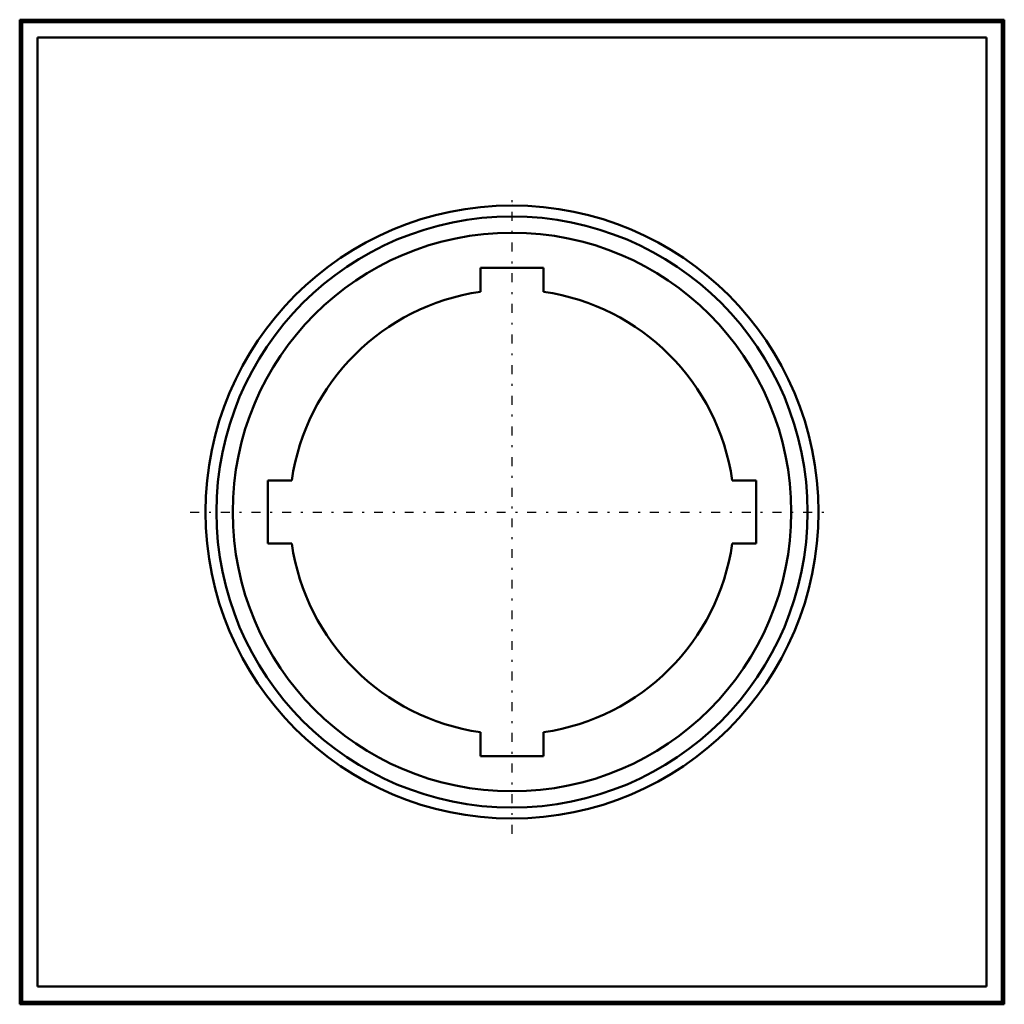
# Model space of a CAD drawing. Header units: millimetres. Extents: x -24.9 to 24.9, y -24.9 to 24.9.
import ezdxf

# ---------------------------------------------------------------- set-up
doc = ezdxf.new("R2010")
doc.units = ezdxf.units.MM
doc.linetypes.add('Center', pattern=[1.5, 0.45, -0.5, 0.05, -0.5])
doc.layers.add('AM_0', color=7, linetype='Continuous', lineweight=30)
doc.layers.add('AM_7', color=7, linetype='Center', lineweight=5)

msp = doc.modelspace()

# ---------------------------------------------------------------- linework, layer by layer
at = {"layer": 'AM_0', "color": 7, "linetype": 'Continuous', "lineweight": 50}
for p, q in [((-24.9, 24.9), (24.9, 24.9)), ((-24.9, -24.9), (-24.9, 24.9)), ((-24.9, 24.9), (-24.781, 24.781)), ((24.9, 24.9), (24.781, 24.781)), ((24.9, 24.9), (24.9, -24.9)), ((-24.781, 24.781), (24.781, 24.781)), ((-24.781, -24.781), (-24.781, 24.781)), ((24.781, 24.781), (24.781, -24.781)), ((-24, 24), (24, 24)), ((-24, -24), (-24, 24)), ((24, 24), (24, -24)), ((1.6, 12.35), (-1.6, 12.35)), ((-1.6, 12.35), (-1.6, 11.136)), ((1.6, 11.136), (1.6, 12.35)), ((-11.136, 1.6), (-12.35, 1.6)), ((-12.35, 1.6), (-12.35, -1.6)), ((12.35, 1.6), (11.136, 1.6)), ((12.35, -1.6), (12.35, 1.6)), ((-12.35, -1.6), (-11.136, -1.6)), ((11.136, -1.6), (12.35, -1.6)), ((-1.6, -11.136), (-1.6, -12.35)), ((1.6, -12.35), (1.6, -11.136)), ((-1.6, -12.35), (1.6, -12.35)), ((24, -24), (-24, -24)), ((-24.9, -24.9), (-24.781, -24.781)), ((24.9, -24.9), (-24.9, -24.9)), ((24.781, -24.781), (-24.781, -24.781)), ((24.9, -24.9), (24.781, -24.781))]:
    msp.add_line(p, q, dxfattribs=at)
for radius in [15.5, 14.95, 14.125]:
    msp.add_circle((0, 0), radius, dxfattribs=at)
for start, end in [(98.1764, 171.8235), (8.1765, 81.8235), (188.1764, 261.8235), (278.1764, 351.8234)]:
    msp.add_arc((0, 0), 11.25, start, end, dxfattribs=at)
at = {"layer": 'AM_7', "color": 4, "linetype": 'Center', "lineweight": 25}
for p, q in [((0, -16.275), (0, 16.275)), ((-16.275, 0), (16.275, 0))]:
    msp.add_line(p, q, dxfattribs=at)

doc.saveas('drawing.dxf')
